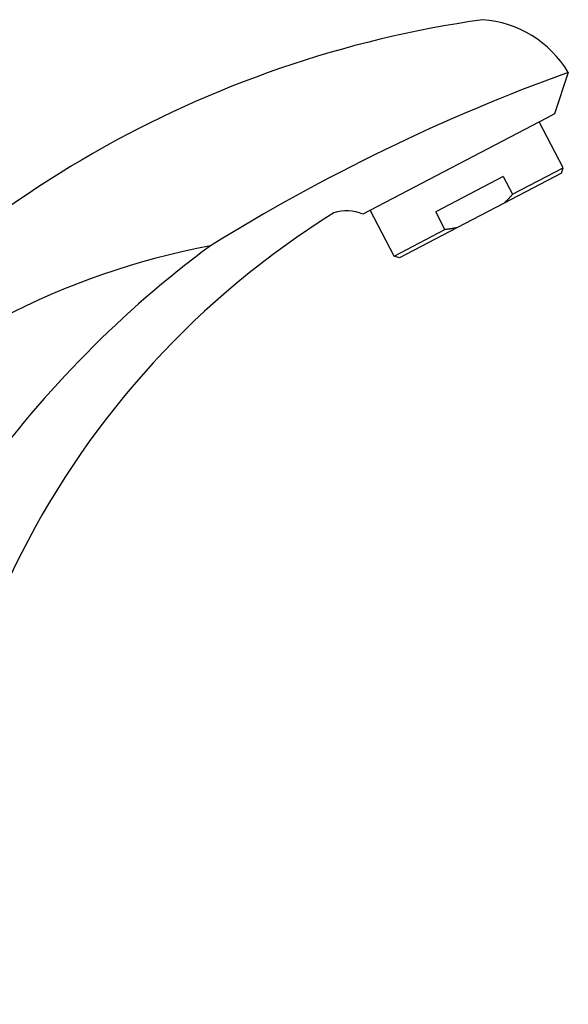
# Model space of a CAD drawing. Header units: millimetres. Extents: x -0.034 to 0.104, y -0.006 to 0.124.
import ezdxf

# ---------------------------------------------------------------- set-up
doc = ezdxf.new("R2010")
doc.units = ezdxf.units.MM
doc.layers.add('BLOCKS', color=3, linetype='Continuous')

msp = doc.modelspace()

# ---------------------------------------------------------------- linework, layer by layer
at = {"layer": 'BLOCKS'}
for p, q in [((0.1041760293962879, 0.1173320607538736), (0.1024518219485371, 0.1120976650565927)), ((0.1014455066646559, 0.1115738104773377), (0.07834830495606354, 0.0994958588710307)), ((0.1024518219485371, 0.1120976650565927), (0.1014455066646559, 0.1115738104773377)), ((0.103546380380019, 0.1053353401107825), (0.1005316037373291, 0.111093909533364)), ((0.0960044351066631, 0.1042087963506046), (0.08750685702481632, 0.09976006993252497)), ((0.0960044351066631, 0.1042087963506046), (0.09716396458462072, 0.1019939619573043)), ((0.1033353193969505, 0.1046604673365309), (0.09611859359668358, 0.1008823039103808)), ((0.09716396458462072, 0.1019939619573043), (0.103546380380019, 0.1053353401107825)), ((0.1033353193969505, 0.1046604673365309), (0.103546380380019, 0.1053353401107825)), ((0.09611859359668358, 0.1008823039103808), (0.09017556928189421, 0.09777095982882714)), ((0.08228397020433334, 0.09420385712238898), (0.07926221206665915, 0.09997576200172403)), ((0.08866638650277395, 0.0975452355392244), (0.08750685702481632, 0.09976006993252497)), ((0.08228397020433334, 0.09420385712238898), (0.08866638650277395, 0.0975452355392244)), ((0.09017556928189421, 0.09777095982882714), (0.08295884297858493, 0.09399279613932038)), ((0.08295884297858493, 0.09399279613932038), (0.08228397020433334, 0.09420385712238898))]:
    msp.add_line(p, q, dxfattribs=at)
for centre, radius, start, end in [((0.1126072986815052, -0.01168055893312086), 0.137, 98.05336427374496, 141.6933646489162), ((0.09240682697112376, 0.1102905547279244), 0.01371484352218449, 30.89205518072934, 85.7876126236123), ((0.1856299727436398, -0.1078333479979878), 0.2394456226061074, 109.8876708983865, 121.8769924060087), ((0.1318693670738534, 0.007714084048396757), 0.1082507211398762, 121.8787505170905, 184.0864336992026), ((0.07634062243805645, 0.09482988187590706), 0.005079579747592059, 66.71869567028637, 108.8479541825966), ((0.07678115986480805, 0.002064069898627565), 0.09507942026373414, 100.6685524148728, 134.4514175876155), ((0.138789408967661, -0.01209364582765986), 0.1338437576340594, 126.4982561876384, 144.2122998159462)]:
    msp.add_arc(centre, radius, start, end, dxfattribs=at)
for points, weights in [([(0.09716396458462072, 0.1019939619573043), (0.09664820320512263, 0.1013918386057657), (0.09611859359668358, 0.1008823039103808)], [1.010922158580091, 1.007343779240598, 1]), ([(0.09017556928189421, 0.09777095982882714), (0.08945507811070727, 0.09762603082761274), (0.08866638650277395, 0.0975452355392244)], [1, 1.007343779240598, 1.010922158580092])]:
    msp.add_rational_spline(points, weights, degree=2, dxfattribs=at)

doc.saveas('drawing.dxf')
